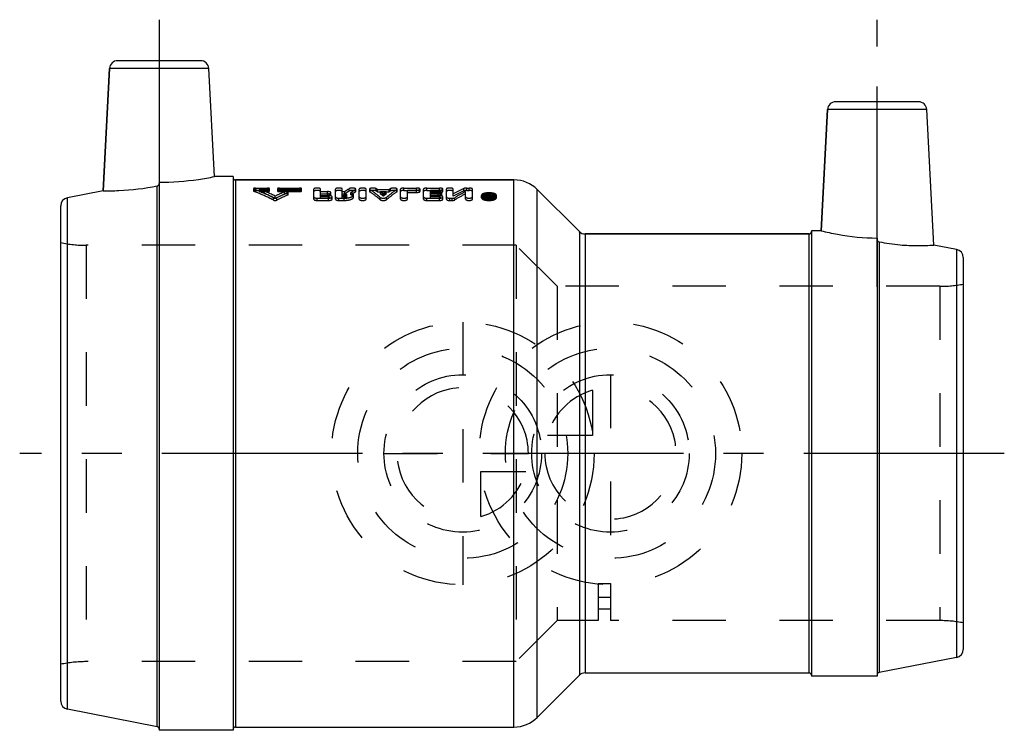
# Model space of a CAD drawing. Header units: millimetres. Extents: x 440 to 560, y 459 to 546.
import ezdxf

# ---------------------------------------------------------------- set-up
doc = ezdxf.new("R2010")
doc.units = ezdxf.units.MM
doc.header["$LTSCALE"] = 65.185185
doc.linetypes.add('CENTER', pattern=[0.6, 0.375, -0.075, 0.075, -0.075])
doc.linetypes.add('HIDDEN', pattern=[0.2, 0.1, -0.1])
for name, color, linetype in [('ACHSEN_S', 7, 'CONTINUOUS'), ('KOERPER', 7, 'CONTINUOUS'), ('KONST.EL_MIT_GEO', 7, 'CONTINUOUS'), ('KURVEN', 7, 'CONTINUOUS'), ('L1', 7, 'CONTINUOUS')]:
    doc.layers.add(name, color=color, linetype=linetype)

msp = doc.modelspace()

# ---------------------------------------------------------------- linework, layer by layer
at = {"layer": 'ACHSEN_S', "color": 2, "linetype": 'CENTER'}
msp.add_line((560, 492.94), (440, 492.94), dxfattribs=at)
at = {"layer": 'KOERPER', "color": 7, "linetype": 'Continuous'}
for p, q in [((450.17, 524.96), (450.95, 539.86)), ((463.74, 526.69), (463.05, 539.86)), ((537.68, 520.09), (538.45, 534.86)), ((551.42, 518.34), (550.55, 534.86)), ((457, 526), (457, 459.19)), ((466, 526.69), (463.74, 526.69)), ((466, 526.69), (466, 459.19)), ((466.3, 526.29), (500.24, 526.29)), ((456.76, 459.63), (456.76, 525.54)), ((503.07, 525.12), (508.21, 519.98)), ((508.91, 519.69), (536.2, 519.69)), ((537.68, 520.09), (536.5, 520.09)), ((536.5, 520.09), (536.5, 465.79)), ((544.5, 519.2), (544.5, 465.79)), ((544.74, 518.74), (544.74, 466.23)), ((503.07, 460.76), (508.21, 465.89)), ((508.91, 466.19), (536.2, 466.19)), ((544.5, 465.79), (536.5, 465.79)), ((466, 459.19), (457, 459.19)), ((466.3, 459.59), (500.24, 459.59))]:
    msp.add_line(p, q, dxfattribs=at)
for points, knots in [([(456.76, 525.54), (456.82, 525.55), (456.95, 525.63), (457, 525.77), (457, 525.84)], [0, 0, 0, 0, 0.499619, 1, 1, 1, 1]), ([(457, 526), (458.59, 526), (460.86, 526.17), (463.09, 526.56), (463.74, 526.69)], [0, 0, 0, 0, 0.705495, 1, 1, 1, 1]), ([(450.17, 524.96), (450.81, 524.95), (453.02, 524.98), (455.22, 525.24), (456.76, 525.54)], [0, 0, 0, 0, 0.290787, 1, 1, 1, 1]), ([(537.68, 520.09), (538.33, 519.92), (540.58, 519.43), (542.88, 519.2), (544.5, 519.2)], [0, 0, 0, 0, 0.295761, 1, 1, 1, 1]), ([(544.5, 519.04), (544.5, 518.97), (544.55, 518.83), (544.67, 518.75), (544.74, 518.74)], [0, 0, 0, 0, 0.500664, 1, 1, 1, 1]), ([(544.74, 518.74), (545.59, 518.57), (547.16, 518.34), (549.39, 518.24), (550.77, 518.29), (551.42, 518.34)], [0, 0, 0, 0, 0.385307, 0.709488, 1, 1, 1, 1])]:
    msp.add_open_spline(points, degree=3, knots=knots, dxfattribs=at)
at = {"layer": 'KONST.EL_MIT_GEO', "color": 7, "linetype": 'Continuous'}
for p, q in [((462.05, 540.81), (451.95, 540.81)), ((450.95, 539.86), (450.17, 524.96)), ((463.05, 539.86), (450.95, 539.86)), ((549.55, 535.81), (539.45, 535.81)), ((538.45, 534.86), (537.68, 520.09)), ((550.55, 534.86), (538.45, 534.86)), ((466.3, 526.29), (466.3, 459.59)), ((500.24, 526.29), (466.3, 526.29)), ((500.24, 459.59), (500.24, 526.29)), ((450.17, 524.96), (445.81, 524.11)), ((503.07, 460.76), (503.07, 525.12)), ((508.21, 519.98), (503.07, 525.12)), ((445.81, 461.76), (445.81, 524.11)), ((445, 462.74), (445, 523.13)), ((508.21, 519.98), (508.21, 465.89)), ((508.91, 519.69), (508.91, 466.19)), ((536.2, 519.69), (508.91, 519.69)), ((536.2, 466.19), (536.2, 519.69)), ((554.19, 517.8), (551.42, 518.34)), ((554.19, 517.8), (554.19, 468.07)), ((555, 516.82), (555, 469.05)), ((554.19, 468.07), (544.74, 466.23)), ((456.76, 459.63), (445.81, 461.76))]:
    msp.add_line(p, q, dxfattribs=at)
at = {"layer": 'KONST.EL_MIT_GEO', "color": 8, "linetype": 'HIDDEN'}
for p, q in [((457, 525.84), (457, 459.34)), ((466, 526.59), (466, 459.29)), ((468.5, 525.22), (468.5, 524.93)), ((468.55, 524.89), (468.55, 525.17)), ((468.74, 525), (468.74, 525.28)), ((468.74, 525.28), (470.21, 525.28)), ((468.74, 525), (470.21, 525)), ((469.23, 524.86), (469.23, 525.14)), ((469.23, 525.14), (470.21, 525.14)), ((469.23, 524.86), (470.21, 524.86)), ((470.21, 524.86), (470.21, 525.28)), ((470.45, 524.93), (470.45, 525.21)), ((471.43, 525.22), (471.43, 524.93)), ((471.68, 524.86), (471.68, 525.28)), ((471.68, 525.28), (474.12, 525.28)), ((471.68, 525.14), (474.12, 525.14)), ((471.68, 525), (474.12, 525)), ((471.68, 524.86), (474.12, 524.86)), ((472.29, 524.54), (472.29, 524.83)), ((472.68, 524.45), (472.68, 524.73)), ((472.73, 524.5), (472.73, 524.78)), ((474.12, 524.86), (474.12, 525.28)), ((474.36, 524.93), (474.36, 525.21)), ((475.83, 523.94), (475.83, 525.16)), ((476.67, 524.09), (476.67, 525.16)), ((476.67, 524.86), (477.51, 524.86)), ((476.67, 524.58), (477.51, 524.58)), ((476.67, 524.57), (477.51, 524.57)), ((477.51, 524.3), (477.51, 524.86)), ((477.93, 524.44), (477.93, 524.72)), ((478.49, 523.94), (478.49, 525.16)), ((479.32, 524.09), (479.32, 525.16)), ((479.32, 524.86), (479.61, 524.86)), ((479.32, 524.58), (479.56, 524.58)), ((479.32, 524.57), (479.61, 524.57)), ((479.56, 524.09), (479.56, 524.58)), ((479.61, 524.57), (479.61, 524.86)), ((479.85, 524.19), (479.85, 524.47)), ((480.17, 524.93), (480.17, 525.22)), ((480.37, 524.46), (480.37, 524.74)), ((480.69, 524.19), (480.69, 524.48)), ((480.92, 524.83), (480.92, 525.11)), ((480.96, 524.88), (480.96, 525.16)), ((481.38, 523.94), (481.38, 525.16)), ((482.22, 523.94), (482.22, 525.16)), ((482.64, 525.16), (482.64, 524.88)), ((482.67, 524.83), (482.67, 525.12)), ((483.44, 524.93), (483.44, 525.21)), ((483.59, 524.83), (483.59, 525.11)), ((483.59, 525.11), (485.04, 525.11)), ((483.59, 524.83), (485.04, 524.83)), ((483.96, 524.57), (483.96, 524.86)), ((483.96, 524.86), (484.67, 524.86)), ((483.96, 524.57), (484.67, 524.57)), ((484.32, 524.31), (484.32, 524.59)), ((484.67, 524.57), (484.67, 524.86)), ((485.04, 524.83), (485.04, 525.11)), ((485.19, 524.93), (485.19, 525.21)), ((485.96, 524.83), (485.96, 525.12)), ((486, 524.88), (486, 525.16)), ((486.41, 523.94), (486.41, 525.16)), ((486.83, 525), (486.83, 525.28)), ((486.83, 525.28), (488.37, 525.28)), ((486.83, 525), (488.37, 525)), ((487.25, 523.94), (487.25, 525.04)), ((487.25, 525.04), (488.37, 525.04)), ((487.25, 524.75), (488.37, 524.75)), ((488.37, 524.75), (488.37, 525.28)), ((488.79, 524.88), (488.79, 525.16)), ((489.21, 523.94), (489.21, 525.16)), ((489.63, 525), (489.63, 525.28)), ((489.63, 525.28), (491.16, 525.28)), ((489.63, 525), (491.16, 525)), ((490.05, 524.09), (490.05, 525.04)), ((490.05, 525.04), (491.16, 525.04)), ((490.05, 524.86), (491.02, 524.86)), ((490.05, 524.75), (491.16, 524.75)), ((490.05, 524.58), (491.02, 524.58)), ((490.05, 524.57), (491.02, 524.57)), ((491.02, 524.3), (491.02, 524.86)), ((491.16, 524.75), (491.16, 525.28)), ((491.44, 524.44), (491.44, 524.72)), ((491.58, 524.88), (491.58, 525.16)), ((492, 523.94), (492, 525.16)), ((492.84, 524.3), (492.84, 525.16)), ((494.13, 524.94), (494.13, 525.23)), ((494.35, 523.94), (494.35, 524.86)), ((494.49, 525), (494.49, 525.28)), ((494.49, 525.28), (494.77, 525.28)), ((494.49, 525), (494.77, 525)), ((494.77, 525), (494.77, 525.28)), ((495.18, 523.94), (495.18, 525.16)), ((496.98, 523.94), (496.98, 524.57)), ((496.98, 524.57), (497.12, 524.57)), ((497.12, 524.14), (497.12, 524.57)), ((497.12, 524.42), (497.16, 524.42)), ((497.16, 524.42), (497.17, 524.44)), ((497.16, 524.14), (497.16, 524.42)), ((497.25, 524.28), (497.25, 524.57)), ((497.25, 524.57), (497.4, 524.57)), ((497.3, 524.13), (497.3, 524.41)), ((497.4, 524.01), (497.4, 524.57)), ((470.95, 523.82), (470.95, 524.09)), ((471.15, 524.02), (471.15, 524.3)), ((471.34, 523.82), (471.34, 524.09)), ((476.25, 523.78), (476.25, 524.06)), ((476.25, 524.06), (477.65, 524.06)), ((476.25, 523.78), (477.65, 523.78)), ((476.67, 524.37), (477.65, 524.37)), ((476.67, 524.3), (477.51, 524.3)), ((476.67, 524.09), (477.65, 524.09)), ((477.65, 524.09), (477.65, 524.37)), ((477.65, 523.78), (477.65, 524.06)), ((478.07, 523.94), (478.07, 524.21)), ((478.91, 523.78), (478.91, 524.06)), ((478.91, 524.06), (479.56, 524.06)), ((478.91, 523.78), (479.56, 523.78)), ((479.32, 524.37), (479.56, 524.37)), ((479.32, 524.3), (479.56, 524.3)), ((479.32, 524.09), (479.56, 524.09)), ((479.56, 523.78), (479.56, 524.06)), ((483.93, 523.87), (483.93, 524.15)), ((484.7, 523.87), (484.7, 524.15)), ((489.63, 523.78), (489.63, 524.06)), ((489.63, 524.06), (491.16, 524.06)), ((489.63, 523.78), (491.16, 523.78)), ((490.05, 524.37), (491.16, 524.37)), ((490.05, 524.3), (491.02, 524.3)), ((490.05, 524.09), (491.16, 524.09)), ((491.16, 524.09), (491.16, 524.37)), ((491.16, 523.78), (491.16, 524.06)), ((491.58, 523.94), (491.58, 524.21)), ((492.42, 523.78), (492.42, 524.06)), ((492.42, 524.06), (492.7, 524.06)), ((492.42, 523.78), (492.7, 523.78)), ((492.7, 523.78), (492.7, 524.06)), ((493.05, 523.85), (493.05, 524.13)), ((496.28, 524.11), (496.28, 524.39)), ((496.49, 524.11), (496.49, 524.39)), ((496.98, 524.28), (497.12, 524.28)), ((496.98, 524.21), (497.19, 524.21)), ((496.98, 523.94), (497.19, 523.94)), ((497.08, 523.99), (497.08, 524.37)), ((497.08, 524.37), (497.19, 524.37)), ((497.08, 524.27), (497.19, 524.27)), ((497.08, 524.09), (497.19, 524.09)), ((497.08, 523.99), (497.19, 523.99)), ((497.12, 524.14), (497.16, 524.14)), ((497.19, 523.94), (497.19, 524.37)), ((497.25, 524.28), (497.4, 524.28)), ((497.26, 524.01), (497.26, 524.35)), ((497.89, 524.11), (497.89, 524.39)), ((498.1, 524.11), (498.1, 524.39)), ((536.5, 519.99), (536.5, 465.89)), ((544.5, 519.04), (544.5, 466)), ((448.11, 518.31), (448.11, 467.56)), ((500.5, 518.31), (448.11, 518.31)), ((500.5, 518.31), (500.5, 467.56)), ((505.5, 513.31), (500.5, 518.31)), ((505.5, 513.31), (505.5, 472.56)), ((552.14, 513.31), (505.5, 513.31)), ((552.14, 513.31), (552.14, 472.56)), ((510.5, 477.1), (512, 477.1)), ((510.5, 477.1), (510.5, 472.56)), ((512, 477.1), (512, 472.56)), ((510.5, 475.41), (512, 475.41)), ((510.5, 473.99), (512, 473.99)), ((505.5, 472.56), (500.5, 467.56)), ((510.5, 472.56), (505.5, 472.56)), ((552.14, 472.56), (512, 472.56)), ((500.5, 467.56), (448.11, 467.56))]:
    msp.add_line(p, q, dxfattribs=at)
at = {"layer": 'KONST.EL_MIT_GEO', "color": 7, "linetype": 'Continuous'}
for centre, radius, start, end in [((451.95, 539.81), 1, 90, 177), ((462.05, 539.81), 1, 3, 90), ((539.45, 534.81), 1, 90, 177), ((549.55, 534.81), 1, 3, 90), ((466.3, 526.59), 0.3, 187.4998, 270), ((500.24, 522.29), 4, 45, 90), ((446, 523.13), 1, 101, 180), ((508.91, 520.69), 1, 225, 270), ((536.2, 519.99), 0.3, 270, 360), ((554, 516.82), 1, 0, 79), ((554, 469.05), 1, 281, 360), ((508.91, 465.19), 1, 90, 135), ((536.2, 465.89), 0.3, 0, 90), ((544.8, 465.94), 0.3, 101, 180), ((446, 462.74), 1, 180, 259), ((456.7, 459.34), 0.3, 0, 79), ((500.24, 463.59), 4, 270, 315), ((466.3, 459.29), 0.3, 90, 180)]:
    msp.add_arc(centre, radius, start, end, dxfattribs=at)
at = {"layer": 'KONST.EL_MIT_GEO', "color": 8, "linetype": 'HIDDEN'}
for centre, radius, start, end in [((466.3, 526.59), 0.3, 180, 187.4998), ((460.04, 501.72), 25.17, 63.8096, 68.5734), ((460.07, 501.3), 25.28, 64.0126, 68.7483), ((482.43, 501.34), 25.59, 113.3547, 116.1778), ((482.4, 500.92), 25.69, 113.1682, 115.9751), ((483.23, 500.94), 26.03, 113.9118, 117.1748), ((483.19, 500.53), 26.13, 113.7218, 116.9667), ((486.83, 514.34), 12.75, 121.4833, 124.4531), ((486.79, 514.01), 12.77, 121.2547, 124.214), ((487.96, 514.02), 13.13, 122.3943, 125.2911), ((487.92, 513.7), 13.14, 122.1622, 125.0494), ((477.21, 515.61), 11.45, 56.1244, 57.03), ((477.25, 515.29), 11.46, 56.3615, 57.2639), ((476.31, 514.33), 13.01, 52.0149, 53.9802), ((476.36, 514.02), 13, 52.2637, 54.2241), ((492.33, 514.33), 13.01, 126.0198, 127.9851), ((492.27, 514.02), 13, 125.7759, 127.7363), ((491.42, 515.61), 11.45, 122.97, 123.8756), ((491.39, 515.29), 11.46, 122.7361, 123.6385), ((501.99, 507.98), 18.95, 114.4902, 118.868), ((501.96, 507.61), 19.02, 114.2963, 118.6513), ((503.59, 506.85), 20.24, 117.1632, 121.3619), ((503.54, 506.49), 20.29, 116.9545, 121.134), ((506.64, 518.54), 11.15, 147.6926, 148.0813), ((506.35, 518.73), 10.81, 147.2957, 147.6926), ((506.7, 518.6), 11.05, 147.3007, 148.2505), ((497.23, 524.08), 0.343, 74.0795, 77.5144), ((497.24, 524.14), 0.282, 70.3215, 74.1006), ((497.19, 525.96), 1.82, 267.6065, 272.1699), ((506.41, 518.35), 10.91, 147.0661, 147.951), ((497.19, 524.46), 0.191, 269.9586, 273.93), ((497.19, 525.93), 1.79, 272.1626, 274.4336), ((506.58, 518.34), 10.94, 147.0669, 148.0204), ((497.2, 525.83), 1.69, 274.426, 276.7594), ((448.11, 533.31), 15, 258.0513, 270), ((552.14, 528.31), 15, 270, 280.9881), ((552.14, 457.56), 15, 79.0119, 90), ((448.11, 452.56), 15, 90, 101.9487)]:
    msp.add_arc(centre, radius, start, end, dxfattribs=at)
for points, knots in [([(468.74, 525.28), (468.69, 525.28), (468.61, 525.28), (468.53, 525.25), (468.5, 525.23), (468.5, 525.22)], [0, 0, 0, 0, 0.660461, 0.877574, 1, 1, 1, 1]), ([(468.5, 525.22), (468.5, 525.21), (468.51, 525.19), (468.53, 525.18), (468.55, 525.17)], [0, 0, 0, 0, 0.173864, 1, 1, 1, 1]), ([(468.74, 525), (468.69, 525), (468.61, 524.99), (468.53, 524.96), (468.5, 524.94), (468.5, 524.93)], [0, 0, 0, 0, 0.660625, 0.877409, 1, 1, 1, 1]), ([(468.5, 524.93), (468.5, 524.92), (468.51, 524.9), (468.53, 524.89), (468.55, 524.89)], [0, 0, 0, 0, 0.174588, 1, 1, 1, 1]), ([(470.95, 524.09), (470.75, 524.2), (469.96, 524.59), (469.16, 524.94), (468.55, 525.17)], [0, 0, 0, 0, 0.254138, 1, 1, 1, 1]), ([(470.95, 523.82), (470.75, 523.92), (469.96, 524.3), (469.16, 524.65), (468.55, 524.89)], [0, 0, 0, 0, 0.253682, 1, 1, 1, 1]), ([(470.45, 525.21), (470.45, 525.23), (470.43, 525.25), (470.35, 525.28), (470.27, 525.28), (470.21, 525.28)], [0, 0, 0, 0, 0.122004, 0.337906, 1, 1, 1, 1]), ([(470.21, 525.14), (470.27, 525.14), (470.35, 525.15), (470.43, 525.18), (470.45, 525.2), (470.45, 525.21)], [0, 0, 0, 0, 0.658874, 0.877004, 1, 1, 1, 1]), ([(470.45, 524.93), (470.45, 524.94), (470.43, 524.96), (470.35, 524.99), (470.27, 525), (470.21, 525)], [0, 0, 0, 0, 0.122743, 0.339264, 1, 1, 1, 1]), ([(470.21, 524.86), (470.27, 524.86), (470.35, 524.87), (470.43, 524.89), (470.45, 524.92), (470.45, 524.93)], [0, 0, 0, 0, 0.657879, 0.877954, 1, 1, 1, 1]), ([(471.68, 525.28), (471.62, 525.28), (471.54, 525.28), (471.46, 525.25), (471.43, 525.23), (471.43, 525.22)], [0, 0, 0, 0, 0.659855, 0.877538, 1, 1, 1, 1]), ([(471.43, 525.22), (471.43, 525.2), (471.46, 525.18), (471.54, 525.15), (471.62, 525.14), (471.68, 525.14)], [0, 0, 0, 0, 0.122522, 0.338888, 1, 1, 1, 1]), ([(471.68, 525), (471.62, 525), (471.54, 524.99), (471.46, 524.96), (471.43, 524.94), (471.43, 524.93)], [0, 0, 0, 0, 0.658865, 0.878485, 1, 1, 1, 1]), ([(471.43, 524.93), (471.43, 524.92), (471.46, 524.89), (471.54, 524.87), (471.62, 524.86), (471.68, 524.86)], [0, 0, 0, 0, 0.123273, 0.340246, 1, 1, 1, 1]), ([(472.73, 524.78), (472.73, 524.8), (472.69, 524.83), (472.63, 524.85), (472.54, 524.86), (472.42, 524.86), (472.33, 524.84), (472.29, 524.83)], [0, 0, 0, 0, 0.139544, 0.259895, 0.407076, 0.73001, 1, 1, 1, 1]), ([(472.73, 524.5), (472.73, 524.52), (472.66, 524.56), (472.56, 524.57), (472.42, 524.58), (472.33, 524.56), (472.29, 524.54)], [0, 0, 0, 0, 0.141094, 0.408759, 0.730483, 1, 1, 1, 1]), ([(472.68, 524.73), (472.69, 524.74), (472.71, 524.75), (472.73, 524.77), (472.73, 524.78)], [0, 0, 0, 0, 0.335754, 1, 1, 1, 1]), ([(472.68, 524.45), (472.69, 524.45), (472.71, 524.46), (472.73, 524.48), (472.73, 524.5)], [0, 0, 0, 0, 0.347808, 1, 1, 1, 1]), ([(474.36, 525.21), (474.36, 525.23), (474.34, 525.25), (474.26, 525.28), (474.18, 525.28), (474.12, 525.28)], [0, 0, 0, 0, 0.122004, 0.337906, 1, 1, 1, 1]), ([(474.12, 525.14), (474.18, 525.14), (474.26, 525.15), (474.34, 525.18), (474.36, 525.2), (474.36, 525.21)], [0, 0, 0, 0, 0.658874, 0.877004, 1, 1, 1, 1]), ([(474.36, 524.93), (474.36, 524.94), (474.34, 524.96), (474.26, 524.99), (474.18, 525), (474.12, 525)], [0, 0, 0, 0, 0.122743, 0.339264, 1, 1, 1, 1]), ([(474.12, 524.86), (474.18, 524.86), (474.26, 524.87), (474.34, 524.89), (474.36, 524.92), (474.36, 524.93)], [0, 0, 0, 0, 0.657879, 0.877954, 1, 1, 1, 1]), ([(476.67, 525.16), (476.67, 525.18), (476.63, 525.23), (476.49, 525.27), (476.25, 525.29), (476.02, 525.27), (475.88, 525.23), (475.83, 525.18), (475.83, 525.16)], [0, 0, 0, 0, 0.061636, 0.170092, 0.500021, 0.829932, 0.938368, 1, 1, 1, 1]), ([(476.67, 524.88), (476.67, 524.9), (476.63, 524.94), (476.49, 524.98), (476.25, 525.01), (476.02, 524.98), (475.88, 524.94), (475.83, 524.9), (475.83, 524.88)], [0, 0, 0, 0, 0.06158, 0.17041, 0.499794, 0.829354, 0.938534, 1, 1, 1, 1]), ([(477.93, 524.72), (477.93, 524.74), (477.89, 524.79), (477.8, 524.82), (477.66, 524.85), (477.56, 524.86), (477.51, 524.86)], [0, 0, 0, 0, 0.132722, 0.350197, 0.651006, 1, 1, 1, 1]), ([(477.51, 524.58), (477.56, 524.58), (477.66, 524.58), (477.8, 524.61), (477.89, 524.65), (477.93, 524.7), (477.93, 524.72)], [0, 0, 0, 0, 0.347794, 0.648212, 0.866465, 1, 1, 1, 1]), ([(477.93, 524.44), (477.93, 524.46), (477.89, 524.5), (477.79, 524.54), (477.66, 524.57), (477.56, 524.57), (477.51, 524.57)], [0, 0, 0, 0, 0.133381, 0.350822, 0.653299, 1, 1, 1, 1]), ([(477.51, 524.3), (477.56, 524.3), (477.66, 524.3), (477.79, 524.33), (477.89, 524.37), (477.93, 524.42), (477.93, 524.44)], [0, 0, 0, 0, 0.34605, 0.647119, 0.866001, 1, 1, 1, 1]), ([(479.32, 525.16), (479.32, 525.18), (479.28, 525.23), (479.14, 525.27), (478.91, 525.29), (478.67, 525.27), (478.53, 525.23), (478.49, 525.18), (478.49, 525.16)], [0, 0, 0, 0, 0.061636, 0.170092, 0.500021, 0.829932, 0.938368, 1, 1, 1, 1]), ([(479.32, 524.88), (479.32, 524.9), (479.28, 524.94), (479.14, 524.98), (478.91, 525.01), (478.67, 524.98), (478.53, 524.94), (478.49, 524.9), (478.49, 524.88)], [0, 0, 0, 0, 0.06158, 0.17041, 0.499794, 0.829354, 0.938534, 1, 1, 1, 1]), ([(479.56, 524.58), (479.59, 524.58), (479.67, 524.57), (479.77, 524.55), (479.85, 524.51), (479.85, 524.47)], [0, 0, 0, 0, 0.351028, 0.654215, 1, 1, 1, 1]), ([(479.56, 524.06), (479.7, 524.06), (479.98, 524.08), (480.29, 524.15), (480.5, 524.24), (480.62, 524.32), (480.69, 524.42), (480.69, 524.48)], [0, 0, 0, 0, 0.34338, 0.641154, 0.762126, 0.861243, 1, 1, 1, 1]), ([(479.85, 524.47), (479.85, 524.46), (479.83, 524.42), (479.72, 524.38), (479.63, 524.37), (479.56, 524.37)], [0, 0, 0, 0, 0.138724, 0.358155, 1, 1, 1, 1]), ([(480.96, 525.16), (480.96, 525.18), (480.93, 525.22), (480.86, 525.24), (480.76, 525.27), (480.63, 525.28), (480.5, 525.29), (480.37, 525.28), (480.25, 525.25), (480.19, 525.23), (480.17, 525.22)], [0, 0, 0, 0, 0.054724, 0.145261, 0.273803, 0.42987, 0.597606, 0.759015, 0.897367, 1, 1, 1, 1]), ([(480.96, 524.88), (480.96, 524.89), (480.93, 524.93), (480.86, 524.96), (480.76, 524.98), (480.63, 524.99), (480.5, 525), (480.37, 524.99), (480.25, 524.97), (480.19, 524.94), (480.17, 524.93)], [0, 0, 0, 0, 0.054719, 0.145586, 0.274748, 0.430039, 0.598181, 0.758413, 0.897462, 1, 1, 1, 1]), ([(480.69, 524.48), (480.69, 524.53), (480.62, 524.62), (480.5, 524.69), (480.42, 524.73), (480.37, 524.74)], [0, 0, 0, 0, 0.387465, 0.662379, 1, 1, 1, 1]), ([(480.69, 524.19), (480.69, 524.25), (480.62, 524.34), (480.5, 524.41), (480.42, 524.44), (480.37, 524.46)], [0, 0, 0, 0, 0.387676, 0.661558, 1, 1, 1, 1]), ([(480.92, 525.11), (480.93, 525.12), (480.95, 525.13), (480.96, 525.15), (480.96, 525.16)], [0, 0, 0, 0, 0.317797, 1, 1, 1, 1]), ([(480.92, 524.83), (480.93, 524.83), (480.95, 524.84), (480.96, 524.86), (480.96, 524.88)], [0, 0, 0, 0, 0.326031, 1, 1, 1, 1]), ([(482.22, 525.16), (482.22, 525.18), (482.18, 525.23), (482.04, 525.27), (481.8, 525.29), (481.57, 525.27), (481.43, 525.23), (481.38, 525.18), (481.38, 525.16)], [0, 0, 0, 0, 0.061636, 0.170092, 0.500021, 0.829932, 0.938368, 1, 1, 1, 1]), ([(482.22, 524.88), (482.22, 524.9), (482.18, 524.94), (482.04, 524.98), (481.8, 525.01), (481.57, 524.98), (481.43, 524.94), (481.38, 524.9), (481.38, 524.88)], [0, 0, 0, 0, 0.06158, 0.17041, 0.499794, 0.829354, 0.938534, 1, 1, 1, 1]), ([(483.44, 525.21), (483.42, 525.23), (483.35, 525.25), (483.24, 525.27), (483.11, 525.29), (482.97, 525.28), (482.85, 525.27), (482.74, 525.25), (482.67, 525.22), (482.64, 525.18), (482.64, 525.16)], [0, 0, 0, 0, 0.100573, 0.237775, 0.399047, 0.567406, 0.724463, 0.853991, 0.945123, 1, 1, 1, 1]), ([(482.64, 525.16), (482.64, 525.16), (482.64, 525.14), (482.66, 525.12), (482.67, 525.12)], [0, 0, 0, 0, 0.205343, 1, 1, 1, 1]), ([(483.44, 524.93), (483.42, 524.94), (483.35, 524.96), (483.24, 524.99), (483.11, 525), (482.97, 525), (482.85, 524.98), (482.74, 524.96), (482.67, 524.93), (482.64, 524.89), (482.64, 524.88)], [0, 0, 0, 0, 0.100722, 0.237967, 0.398337, 0.566811, 0.723006, 0.853528, 0.944865, 1, 1, 1, 1]), ([(482.64, 524.88), (482.64, 524.87), (482.64, 524.85), (482.66, 524.84), (482.67, 524.83)], [0, 0, 0, 0, 0.203422, 1, 1, 1, 1]), ([(483.93, 524.15), (483.83, 524.24), (483.43, 524.58), (483, 524.9), (482.67, 525.12)], [0, 0, 0, 0, 0.258313, 1, 1, 1, 1]), ([(483.93, 523.87), (483.83, 523.96), (483.43, 524.3), (483, 524.61), (482.67, 524.83)], [0, 0, 0, 0, 0.258087, 1, 1, 1, 1]), ([(484.7, 524.15), (484.8, 524.24), (485.21, 524.58), (485.63, 524.9), (485.96, 525.12)], [0, 0, 0, 0, 0.258313, 1, 1, 1, 1]), ([(484.7, 523.87), (484.8, 523.96), (485.21, 524.3), (485.63, 524.61), (485.96, 524.83)], [0, 0, 0, 0, 0.258087, 1, 1, 1, 1]), ([(486, 525.16), (486, 525.18), (485.97, 525.22), (485.89, 525.25), (485.79, 525.27), (485.66, 525.28), (485.52, 525.29), (485.39, 525.27), (485.28, 525.25), (485.22, 525.23), (485.19, 525.21)], [0, 0, 0, 0, 0.054951, 0.146189, 0.275759, 0.432828, 0.60114, 0.762337, 0.899476, 1, 1, 1, 1]), ([(486, 524.88), (486, 524.89), (485.97, 524.93), (485.89, 524.96), (485.79, 524.98), (485.66, 525), (485.52, 525), (485.39, 524.99), (485.28, 524.96), (485.22, 524.94), (485.19, 524.93)], [0, 0, 0, 0, 0.054967, 0.146466, 0.276709, 0.432928, 0.601669, 0.7617, 0.899563, 1, 1, 1, 1]), ([(485.96, 525.12), (485.97, 525.12), (485.98, 525.13), (486, 525.15), (486, 525.16)], [0, 0, 0, 0, 0.313825, 1, 1, 1, 1]), ([(485.96, 524.83), (485.97, 524.83), (485.98, 524.84), (486, 524.86), (486, 524.88)], [0, 0, 0, 0, 0.322134, 1, 1, 1, 1]), ([(486.83, 525.28), (486.73, 525.28), (486.6, 525.27), (486.46, 525.23), (486.41, 525.18), (486.41, 525.16)], [0, 0, 0, 0, 0.659849, 0.876746, 1, 1, 1, 1]), ([(486.83, 525), (486.73, 525), (486.6, 524.98), (486.46, 524.94), (486.41, 524.9), (486.41, 524.88)], [0, 0, 0, 0, 0.658793, 0.876848, 1, 1, 1, 1]), ([(488.79, 525.16), (488.79, 525.18), (488.75, 525.23), (488.6, 525.27), (488.47, 525.28), (488.37, 525.28)], [0, 0, 0, 0, 0.123233, 0.340147, 1, 1, 1, 1]), ([(488.37, 525.04), (488.47, 525.04), (488.61, 525.06), (488.75, 525.1), (488.79, 525.15), (488.79, 525.16)], [0, 0, 0, 0, 0.658214, 0.875895, 1, 1, 1, 1]), ([(488.79, 524.88), (488.79, 524.9), (488.74, 524.94), (488.6, 524.98), (488.47, 525), (488.37, 525)], [0, 0, 0, 0, 0.123801, 0.340501, 1, 1, 1, 1]), ([(488.37, 524.75), (488.47, 524.75), (488.61, 524.77), (488.75, 524.82), (488.79, 524.86), (488.79, 524.88)], [0, 0, 0, 0, 0.657507, 0.875551, 1, 1, 1, 1]), ([(489.63, 525.28), (489.53, 525.28), (489.39, 525.27), (489.25, 525.23), (489.21, 525.18), (489.21, 525.16)], [0, 0, 0, 0, 0.659849, 0.876746, 1, 1, 1, 1]), ([(489.63, 525), (489.53, 525), (489.39, 524.98), (489.25, 524.94), (489.21, 524.9), (489.21, 524.88)], [0, 0, 0, 0, 0.658793, 0.876848, 1, 1, 1, 1]), ([(491.44, 524.72), (491.44, 524.74), (491.4, 524.79), (491.31, 524.82), (491.18, 524.85), (491.08, 524.86), (491.02, 524.86)], [0, 0, 0, 0, 0.132722, 0.350197, 0.651006, 1, 1, 1, 1]), ([(491.02, 524.58), (491.08, 524.58), (491.18, 524.58), (491.31, 524.61), (491.4, 524.65), (491.44, 524.7), (491.44, 524.72)], [0, 0, 0, 0, 0.347794, 0.648212, 0.866465, 1, 1, 1, 1]), ([(491.44, 524.44), (491.44, 524.46), (491.4, 524.5), (491.31, 524.54), (491.18, 524.57), (491.08, 524.57), (491.02, 524.57)], [0, 0, 0, 0, 0.133381, 0.350822, 0.653299, 1, 1, 1, 1]), ([(491.02, 524.3), (491.08, 524.3), (491.18, 524.3), (491.31, 524.33), (491.4, 524.37), (491.44, 524.42), (491.44, 524.44)], [0, 0, 0, 0, 0.34605, 0.647119, 0.866001, 1, 1, 1, 1]), ([(491.58, 525.16), (491.58, 525.18), (491.54, 525.23), (491.4, 525.27), (491.26, 525.28), (491.16, 525.28)], [0, 0, 0, 0, 0.123233, 0.340147, 1, 1, 1, 1]), ([(491.16, 525.04), (491.26, 525.04), (491.4, 525.06), (491.54, 525.1), (491.58, 525.15), (491.58, 525.16)], [0, 0, 0, 0, 0.658214, 0.875895, 1, 1, 1, 1]), ([(491.58, 524.88), (491.58, 524.9), (491.54, 524.94), (491.4, 524.98), (491.26, 525), (491.16, 525)], [0, 0, 0, 0, 0.123801, 0.340501, 1, 1, 1, 1]), ([(491.16, 524.75), (491.26, 524.75), (491.4, 524.77), (491.54, 524.82), (491.58, 524.86), (491.58, 524.88)], [0, 0, 0, 0, 0.657507, 0.875551, 1, 1, 1, 1]), ([(492.84, 525.16), (492.84, 525.18), (492.79, 525.23), (492.65, 525.27), (492.42, 525.29), (492.18, 525.27), (492.04, 525.23), (492, 525.18), (492, 525.16)], [0, 0, 0, 0, 0.061636, 0.170092, 0.500021, 0.829932, 0.938368, 1, 1, 1, 1]), ([(492.84, 524.88), (492.84, 524.9), (492.79, 524.94), (492.65, 524.98), (492.42, 525.01), (492.18, 524.98), (492.04, 524.94), (492, 524.9), (492, 524.88)], [0, 0, 0, 0, 0.06158, 0.17041, 0.499794, 0.829354, 0.938534, 1, 1, 1, 1]), ([(494.49, 525.28), (494.42, 525.28), (494.3, 525.28), (494.18, 525.25), (494.13, 525.23)], [0, 0, 0, 0, 0.564811, 1, 1, 1, 1]), ([(494.49, 525), (494.42, 525), (494.3, 524.99), (494.18, 524.96), (494.13, 524.94)], [0, 0, 0, 0, 0.561483, 1, 1, 1, 1]), ([(495.18, 525.16), (495.18, 525.18), (495.14, 525.23), (495, 525.27), (494.87, 525.28), (494.77, 525.28)], [0, 0, 0, 0, 0.123254, 0.340166, 1, 1, 1, 1]), ([(495.18, 524.88), (495.18, 524.9), (495.14, 524.94), (495, 524.98), (494.87, 525), (494.77, 525)], [0, 0, 0, 0, 0.123171, 0.34035, 1, 1, 1, 1]), ([(498.1, 524.39), (498.1, 524.44), (498.05, 524.52), (497.94, 524.58), (497.78, 524.64), (497.53, 524.69), (497.19, 524.72), (496.86, 524.69), (496.6, 524.64), (496.44, 524.58), (496.34, 524.52), (496.28, 524.44), (496.28, 524.39)], [0, 0, 0, 0, 0.069206, 0.118218, 0.178347, 0.327409, 0.500003, 0.672597, 0.821659, 0.881787, 0.930793, 1, 1, 1, 1]), ([(498.1, 524.11), (498.1, 524.16), (498.04, 524.23), (497.94, 524.3), (497.78, 524.36), (497.52, 524.41), (497.19, 524.43), (496.86, 524.41), (496.6, 524.36), (496.44, 524.3), (496.34, 524.23), (496.28, 524.16), (496.28, 524.11)], [0, 0, 0, 0, 0.069294, 0.118681, 0.179115, 0.328295, 0.500285, 0.672235, 0.821286, 0.881644, 0.930961, 1, 1, 1, 1]), ([(496.49, 524.39), (496.49, 524.43), (496.54, 524.49), (496.61, 524.54), (496.74, 524.59), (496.93, 524.63), (497.19, 524.64), (497.45, 524.63), (497.64, 524.59), (497.77, 524.54), (497.85, 524.49), (497.89, 524.43), (497.89, 524.39)], [0, 0, 0, 0, 0.069307, 0.118404, 0.17856, 0.32758, 0.500023, 0.672457, 0.821462, 0.881606, 0.930697, 1, 1, 1, 1]), ([(470.95, 524.09), (471.01, 524.06), (471.15, 524.05), (471.28, 524.06), (471.34, 524.09)], [0, 0, 0, 0, 0.50028, 1, 1, 1, 1]), ([(470.95, 523.82), (471.01, 523.79), (471.15, 523.77), (471.28, 523.79), (471.34, 523.82)], [0, 0, 0, 0, 0.501053, 1, 1, 1, 1]), ([(475.83, 524.21), (475.83, 524.19), (475.87, 524.14), (475.97, 524.1), (476.1, 524.06), (476.2, 524.06), (476.25, 524.06)], [0, 0, 0, 0, 0.142998, 0.36227, 0.658566, 1, 1, 1, 1]), ([(475.83, 523.94), (475.83, 523.91), (475.87, 523.86), (475.97, 523.82), (476.1, 523.78), (476.2, 523.78), (476.25, 523.78)], [0, 0, 0, 0, 0.143491, 0.363881, 0.661327, 1, 1, 1, 1]), ([(477.84, 524.35), (477.82, 524.36), (477.76, 524.36), (477.7, 524.37), (477.65, 524.37)], [0, 0, 0, 0, 0.239689, 1, 1, 1, 1]), ([(477.65, 524.06), (477.7, 524.06), (477.8, 524.06), (477.94, 524.1), (478.03, 524.14), (478.07, 524.19), (478.07, 524.21)], [0, 0, 0, 0, 0.341487, 0.637795, 0.857057, 1, 1, 1, 1]), ([(478.07, 523.94), (478.07, 523.96), (478.03, 524.01), (477.93, 524.05), (477.8, 524.08), (477.7, 524.09), (477.65, 524.09)], [0, 0, 0, 0, 0.143204, 0.362043, 0.660248, 1, 1, 1, 1]), ([(477.65, 523.78), (477.7, 523.78), (477.8, 523.78), (477.94, 523.82), (478.03, 523.86), (478.07, 523.91), (478.07, 523.94)], [0, 0, 0, 0, 0.338941, 0.635775, 0.856192, 1, 1, 1, 1]), ([(478.07, 524.21), (478.07, 524.25), (478.01, 524.3), (477.93, 524.33), (477.87, 524.35), (477.84, 524.35)], [0, 0, 0, 0, 0.363686, 0.649895, 1, 1, 1, 1]), ([(478.49, 524.21), (478.49, 524.19), (478.52, 524.14), (478.62, 524.1), (478.75, 524.06), (478.85, 524.06), (478.91, 524.06)], [0, 0, 0, 0, 0.142998, 0.36227, 0.658566, 1, 1, 1, 1]), ([(478.49, 523.94), (478.49, 523.91), (478.52, 523.86), (478.62, 523.82), (478.75, 523.78), (478.85, 523.78), (478.91, 523.78)], [0, 0, 0, 0, 0.143491, 0.363881, 0.661327, 1, 1, 1, 1]), ([(479.56, 524.3), (479.59, 524.3), (479.67, 524.29), (479.77, 524.27), (479.85, 524.23), (479.85, 524.19)], [0, 0, 0, 0, 0.348604, 0.652741, 1, 1, 1, 1]), ([(479.85, 524.19), (479.85, 524.18), (479.83, 524.14), (479.72, 524.1), (479.63, 524.09), (479.56, 524.09)], [0, 0, 0, 0, 0.138111, 0.35999, 1, 1, 1, 1]), ([(479.56, 523.78), (479.7, 523.78), (479.97, 523.8), (480.29, 523.87), (480.49, 523.96), (480.62, 524.04), (480.69, 524.14), (480.69, 524.19)], [0, 0, 0, 0, 0.343336, 0.639523, 0.76069, 0.861445, 1, 1, 1, 1]), ([(481.38, 524.21), (481.38, 524.19), (481.42, 524.14), (481.51, 524.1), (481.65, 524.06), (481.8, 524.05), (481.96, 524.06), (482.09, 524.1), (482.18, 524.14), (482.22, 524.19), (482.22, 524.21)], [0, 0, 0, 0, 0.071509, 0.181144, 0.32933, 0.50002, 0.67071, 0.81888, 0.928497, 1, 1, 1, 1]), ([(481.38, 523.94), (481.38, 523.91), (481.42, 523.86), (481.52, 523.82), (481.65, 523.78), (481.8, 523.77), (481.96, 523.78), (482.09, 523.82), (482.18, 523.86), (482.22, 523.91), (482.22, 523.94)], [0, 0, 0, 0, 0.071738, 0.182166, 0.33032, 0.499835, 0.669646, 0.817633, 0.92841, 1, 1, 1, 1]), ([(483.93, 524.15), (483.98, 524.11), (484.11, 524.07), (484.32, 524.05), (484.53, 524.07), (484.66, 524.11), (484.7, 524.15)], [0, 0, 0, 0, 0.211066, 0.499995, 0.788931, 1, 1, 1, 1]), ([(483.93, 523.87), (483.98, 523.84), (484.11, 523.79), (484.32, 523.77), (484.53, 523.79), (484.66, 523.84), (484.7, 523.87)], [0, 0, 0, 0, 0.211871, 0.499698, 0.788019, 1, 1, 1, 1]), ([(486.41, 524.21), (486.41, 524.19), (486.45, 524.14), (486.55, 524.1), (486.68, 524.06), (486.83, 524.05), (486.99, 524.06), (487.12, 524.1), (487.22, 524.14), (487.25, 524.19), (487.25, 524.21)], [0, 0, 0, 0, 0.071509, 0.181144, 0.32933, 0.50002, 0.67071, 0.81888, 0.928497, 1, 1, 1, 1]), ([(486.41, 523.94), (486.41, 523.91), (486.45, 523.86), (486.55, 523.82), (486.68, 523.78), (486.83, 523.77), (486.99, 523.78), (487.12, 523.82), (487.21, 523.86), (487.25, 523.91), (487.25, 523.94)], [0, 0, 0, 0, 0.071738, 0.182166, 0.33032, 0.499835, 0.669646, 0.817633, 0.92841, 1, 1, 1, 1]), ([(489.21, 524.21), (489.21, 524.19), (489.24, 524.14), (489.34, 524.1), (489.47, 524.06), (489.57, 524.06), (489.63, 524.06)], [0, 0, 0, 0, 0.142998, 0.36227, 0.658566, 1, 1, 1, 1]), ([(489.21, 523.94), (489.21, 523.91), (489.25, 523.86), (489.34, 523.82), (489.47, 523.78), (489.57, 523.78), (489.63, 523.78)], [0, 0, 0, 0, 0.143491, 0.363881, 0.661327, 1, 1, 1, 1]), ([(491.35, 524.35), (491.33, 524.36), (491.27, 524.36), (491.21, 524.37), (491.16, 524.37)], [0, 0, 0, 0, 0.239689, 1, 1, 1, 1]), ([(491.16, 524.06), (491.22, 524.06), (491.32, 524.06), (491.45, 524.1), (491.54, 524.14), (491.58, 524.19), (491.58, 524.21)], [0, 0, 0, 0, 0.341487, 0.637795, 0.857057, 1, 1, 1, 1]), ([(491.58, 523.94), (491.58, 523.96), (491.54, 524.01), (491.45, 524.05), (491.32, 524.08), (491.22, 524.09), (491.16, 524.09)], [0, 0, 0, 0, 0.143204, 0.362043, 0.660248, 1, 1, 1, 1]), ([(491.16, 523.78), (491.22, 523.78), (491.32, 523.78), (491.45, 523.82), (491.54, 523.86), (491.58, 523.91), (491.58, 523.94)], [0, 0, 0, 0, 0.338941, 0.635775, 0.856192, 1, 1, 1, 1]), ([(491.58, 524.21), (491.58, 524.25), (491.52, 524.3), (491.44, 524.33), (491.38, 524.35), (491.35, 524.35)], [0, 0, 0, 0, 0.363686, 0.649895, 1, 1, 1, 1]), ([(492, 524.21), (492, 524.19), (492.04, 524.14), (492.13, 524.1), (492.26, 524.06), (492.36, 524.06), (492.42, 524.06)], [0, 0, 0, 0, 0.142998, 0.36227, 0.658566, 1, 1, 1, 1]), ([(492, 523.94), (492, 523.91), (492.04, 523.86), (492.13, 523.82), (492.26, 523.78), (492.37, 523.78), (492.42, 523.78)], [0, 0, 0, 0, 0.143491, 0.363881, 0.661327, 1, 1, 1, 1]), ([(492.7, 524.06), (492.77, 524.06), (492.89, 524.07), (493.01, 524.1), (493.05, 524.13)], [0, 0, 0, 0, 0.55921, 1, 1, 1, 1]), ([(492.7, 523.78), (492.77, 523.78), (492.89, 523.79), (493.01, 523.82), (493.05, 523.85)], [0, 0, 0, 0, 0.555561, 1, 1, 1, 1]), ([(494.35, 524.21), (494.35, 524.19), (494.38, 524.14), (494.48, 524.1), (494.61, 524.06), (494.77, 524.05), (494.92, 524.06), (495.05, 524.1), (495.15, 524.14), (495.18, 524.19), (495.18, 524.21)], [0, 0, 0, 0, 0.071509, 0.181144, 0.32933, 0.50002, 0.67071, 0.81888, 0.928497, 1, 1, 1, 1]), ([(494.35, 523.94), (494.35, 523.91), (494.38, 523.86), (494.48, 523.82), (494.61, 523.78), (494.77, 523.77), (494.92, 523.78), (495.05, 523.82), (495.15, 523.86), (495.18, 523.91), (495.18, 523.94)], [0, 0, 0, 0, 0.071738, 0.182166, 0.33032, 0.499835, 0.669646, 0.817633, 0.92841, 1, 1, 1, 1]), ([(496.28, 524.39), (496.28, 524.35), (496.34, 524.27), (496.44, 524.2), (496.6, 524.13), (496.86, 524.07), (497.19, 524.05), (497.53, 524.07), (497.78, 524.13), (497.94, 524.2), (498.05, 524.27), (498.1, 524.35), (498.1, 524.39)], [0, 0, 0, 0, 0.070088, 0.119683, 0.180116, 0.328744, 0.500003, 0.671262, 0.81989, 0.880321, 0.929912, 1, 1, 1, 1]), ([(496.28, 524.11), (496.28, 524.07), (496.34, 523.99), (496.44, 523.92), (496.6, 523.85), (496.86, 523.79), (497.19, 523.77), (497.53, 523.79), (497.78, 523.85), (497.94, 523.92), (498.04, 523.99), (498.1, 524.07), (498.1, 524.11)], [0, 0, 0, 0, 0.070263, 0.120352, 0.181212, 0.33, 0.500295, 0.670551, 0.819215, 0.880002, 0.930016, 1, 1, 1, 1]), ([(497.12, 524.14), (497.03, 524.14), (496.88, 524.16), (496.69, 524.21), (496.55, 524.28), (496.49, 524.36), (496.49, 524.39)], [0, 0, 0, 0, 0.346367, 0.641005, 0.857612, 1, 1, 1, 1]), ([(496.49, 524.11), (496.49, 524.15), (496.54, 524.21), (496.61, 524.25), (496.74, 524.31), (496.93, 524.34), (497.19, 524.36), (497.45, 524.34), (497.64, 524.31), (497.77, 524.25), (497.85, 524.21), (497.89, 524.15), (497.89, 524.11)], [0, 0, 0, 0, 0.068986, 0.118409, 0.178815, 0.327586, 0.499637, 0.671134, 0.820575, 0.88087, 0.930592, 1, 1, 1, 1]), ([(497.89, 524.11), (497.89, 524.08), (497.85, 524.02), (497.77, 523.97), (497.64, 523.91), (497.45, 523.87), (497.19, 523.85), (496.94, 523.87), (496.74, 523.91), (496.62, 523.97), (496.54, 524.02), (496.49, 524.08), (496.49, 524.11)], [0, 0, 0, 0, 0.069709, 0.119667, 0.180399, 0.32887, 0.499627, 0.669833, 0.818961, 0.879579, 0.929841, 1, 1, 1, 1]), ([(497.19, 524.37), (497.21, 524.37), (497.23, 524.37), (497.26, 524.36), (497.26, 524.35)], [0, 0, 0, 0, 0.649463, 1, 1, 1, 1]), ([(497.19, 524.21), (497.24, 524.21), (497.31, 524.22), (497.4, 524.27), (497.4, 524.29)], [0, 0, 0, 0, 0.647876, 1, 1, 1, 1]), ([(497.19, 524.09), (497.2, 524.09), (497.23, 524.09), (497.26, 524.08), (497.26, 524.07)], [0, 0, 0, 0, 0.64949, 1, 1, 1, 1]), ([(497.26, 524.01), (497.26, 524), (497.23, 523.99), (497.2, 523.99), (497.19, 523.99)], [0, 0, 0, 0, 0.355144, 1, 1, 1, 1]), ([(497.19, 523.94), (497.24, 523.94), (497.31, 523.94), (497.4, 523.99), (497.4, 524.01)], [0, 0, 0, 0, 0.646122, 1, 1, 1, 1]), ([(497.26, 524.29), (497.26, 524.29), (497.24, 524.27), (497.22, 524.27), (497.2, 524.27)], [0, 0, 0, 0, 0.354162, 1, 1, 1, 1]), ([(497.4, 524.07), (497.4, 524.08), (497.36, 524.12), (497.33, 524.13), (497.3, 524.13)], [0, 0, 0, 0, 0.370751, 1, 1, 1, 1]), ([(497.4, 524.36), (497.4, 524.36), (497.39, 524.38), (497.37, 524.39), (497.35, 524.39)], [0, 0, 0, 0, 0.197436, 1, 1, 1, 1]), ([(497.89, 524.39), (497.89, 524.33), (497.76, 524.24), (497.59, 524.18), (497.47, 524.16), (497.4, 524.15)], [0, 0, 0, 0, 0.354084, 0.646778, 1, 1, 1, 1]), ([(497.4, 524.35), (497.4, 524.35), (497.4, 524.35), (497.4, 524.36), (497.4, 524.36)], [0, 0, 0, 0, 0.491615, 1, 1, 1, 1])]:
    msp.add_open_spline(points, degree=3, knots=knots, dxfattribs=at)
msp.add_open_spline([(497.35, 524.39), (497.35, 524.4), (497.34, 524.4), (497.34, 524.4)], degree=3, dxfattribs=at)
at = {"layer": 'KURVEN', "color": 8, "linetype": 'HIDDEN'}
for p, q in [((494, 508.94), (494, 476.94)), ((512, 502.54), (512, 477.1)), ((509.8, 500.63), (509.8, 495.14)), ((509.8, 495.14), (504.31, 495.14)), ((484.4, 492.94), (502, 492.94)), ((512, 492.94), (502.4, 492.94)), ((496.2, 490.74), (501.69, 490.74)), ((496.2, 485.25), (496.2, 490.74))]:
    msp.add_line(p, q, dxfattribs=at)
for centre, radius in [((494, 492.94), 16), ((512, 492.94), 16), ((494, 492.94), 12.8), ((512, 492.94), 12.8), ((494, 492.94), 9.6), ((512, 492.94), 9.6)]:
    msp.add_circle(centre, radius, dxfattribs=at)
for centre, start, end in [((494, 492.94), 0, 270), ((512, 492.94), 180, 90), ((512, 492.94), 105.962, 164.038), ((494, 492.94), 285.962, 344.038)]:
    msp.add_arc(centre, 8, start, end, dxfattribs=at)
at = {"layer": 'L1', "color": 2, "linetype": 'CENTER'}
for p, q in [((457, 545.81), (457, 515.75)), ((544.5, 513.23), (544.5, 545.81))]:
    msp.add_line(p, q, dxfattribs=at)

doc.saveas('drawing.dxf')
